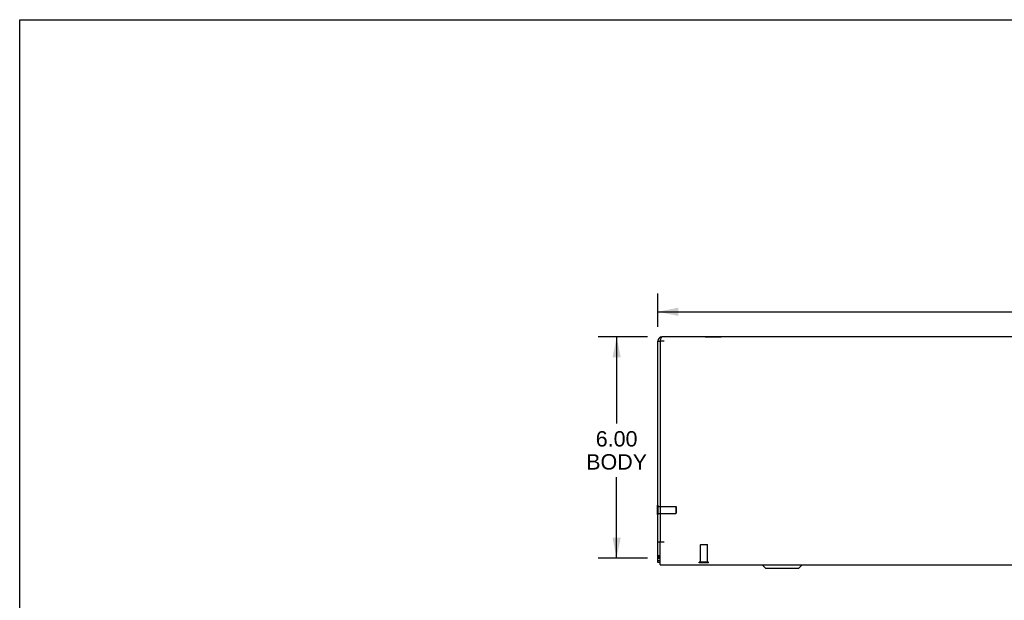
# Model space of a CAD drawing. Header units: inches. Extents: x 0 to 94.4, y 0 to 61.1.
# Tile 4 of 15: x 0 to 26.7, y 45.4 to 61.1. Entities that reach past the tile are written whole.
import ezdxf

# ---------------------------------------------------------------- set-up
doc = ezdxf.new("R2010")
doc.units = ezdxf.units.IN
doc.header["$LTSCALE"] = 5.194444
doc.header["$MEASUREMENT"] = 0
doc.linetypes.add('HIDDEN', pattern=[0.2, 0.1, -0.1])
doc.layers.get('0').update_dxf_attribs({"linetype": 'CONTINUOUS'})
for name, color, linetype in [('06___PRT_ALL_SURFS', 7, 'CONTINUOUS'), ('DEFAULT_2', 8, 'HIDDEN'), ('DIMENSIONS', 7, 'CONTINUOUS')]:
    doc.layers.add(name, color=color, linetype=linetype)
doc.styles.get("Standard").update_dxf_attribs({"font": 'arial.ttf'})
doc.dimstyles.new('DIMSTYLE_1', dxfattribs={"dimtxt": 0.416667, "dimasz": 0.555556, "dimexe": 0.09, "dimexo": 0.07, "dimgap": 0.0375, "dimtad": 0, "dimtih": 1, "dimtoh": 1, "dimzin": 4, "dimdsep": 46, "dimtxsty": 'Standard', "dimblk": '_FILLED', "dimblk1": '_FILLED', "dimblk2": '_FILLED', "dimcen": 0.09, "dimazin": 1, "dimtfac": 1, "dimtdec": 3, "dimtofl": 0, "dimtmove": 0, "dimatfit": 3, "dimldrblk": '_FILLED', "dimfxl": 0, "dimtolj": 1, "dimtzin": 4, "dimarcsym": 0})

# ---------------------------------------------------------------- blocks, each defined once
blk = doc.blocks.new('_FILLED')
at = {"color": 0, "linetype": 'ByBlock'}
blk.add_solid([(0, 0), (-1, 0.2), (-1, -0.2)], dxfattribs=at)
blk = doc.blocks.new('*D3')
at = {"layer": 'DIMENSIONS', "color": 2, "linetype": 'Continuous'}
for p, q in [((17.307, 52.782), (17.307, 53.688)), ((53.307, 52.782), (53.307, 53.688)), ((17.307, 53.188), (34.37, 53.188)), ((53.307, 53.188), (36.243, 53.188))]:
    blk.add_line(p, q, dxfattribs=at)
at = {"layer": 'DIMENSIONS', "color": 2, "linetype": 'Continuous', "xscale": 0.5555555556, "yscale": 0.5555555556, "zscale": 0.5555555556, "rotation": 180}
blk.add_blockref('_FILLED', (17.307, 53.188), dxfattribs=at)
at = {"layer": 'DIMENSIONS', "color": 2, "linetype": 'Continuous', "xscale": 0.5555555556, "yscale": 0.5555555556, "zscale": 0.5555555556}
blk.add_blockref('_FILLED', (53.307, 53.188), dxfattribs=at)
at = {"layer": 'DIMENSIONS', "color": 2, "linetype": 'Continuous', "insert": (35.307, 53.396), "char_height": 0.4167, "width": 1.45601, "attachment_point": 2, "line_spacing_factor": 0.9}
blk.add_mtext('36.00', dxfattribs=at)
blk = doc.blocks.new('*D4')
at = {"layer": 'DIMENSIONS', "color": 2, "linetype": 'Continuous'}
for p, q in [((17.03, 52.505), (15.69, 52.505)), ((16.19, 52.505), (16.19, 50.159)), ((16.19, 46.505), (16.19, 48.701)), ((17.03, 46.505), (15.69, 46.505))]:
    blk.add_line(p, q, dxfattribs=at)
at = {"layer": 'DIMENSIONS', "color": 2, "linetype": 'Continuous', "xscale": 0.5555555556, "yscale": 0.5555555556, "zscale": 0.5555555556}
for p, rotation in [((16.19, 52.505), 90), ((16.19, 46.505), 270)]:
    blk.add_blockref('_FILLED', p, dxfattribs=dict(at, rotation=rotation))
at = {"layer": 'DIMENSIONS', "color": 2, "linetype": 'Continuous', "insert": (16.19, 49.951), "char_height": 0.4167, "width": 1.64653, "attachment_point": 2, "line_spacing_factor": 0.9}
blk.add_mtext('6.00\\PBODY', dxfattribs=at)

msp = doc.modelspace()

# ---------------------------------------------------------------- linework, layer by layer
at = {"color": 7, "linetype": 'Continuous'}
for p, q in [((0, 0), (0, 61.111)), ((0, 61.111), (94.444, 61.111)), ((17.307, 52.393), (17.367, 52.393)), ((17.367, 52.388), (17.367, 46.937)), ((17.303, 47.687), (17.303, 47.943)), ((17.303, 47.943), (17.307, 47.943)), ((17.303, 47.687), (17.307, 47.687)), ((17.367, 46.94), (17.307, 46.94)), ((17.367, 46.565), (17.307, 46.565)), ((17.307, 46.385), (17.307, 46.535)), ((17.343, 46.535), (17.307, 46.535)), ((17.317, 46.505), (17.367, 46.505)), ((17.354, 46.565), (17.332, 46.547)), ((17.307, 46.445), (17.367, 46.445)), ((20.237, 46.229), (20.141, 46.325)), ((21.126, 46.229), (20.237, 46.229)), ((21.126, 46.229), (21.222, 46.325))]:
    msp.add_line(p, q, dxfattribs=at)
at = {"color": 3, "linetype": 'Continuous'}
for p, q in [((17.307, 46.535), (17.307, 52.393)), ((17.367, 52.393), (17.367, 52.388)), ((17.479, 52.388), (17.367, 52.388)), ((53.195, 52.505), (17.419, 52.505)), ((17.367, 46.325), (17.367, 46.937)), ((17.479, 46.937), (17.367, 46.937)), ((17.367, 46.385), (17.307, 46.385)), ((17.367, 46.325), (53.247, 46.325))]:
    msp.add_line(p, q, dxfattribs=at)
for points in [[(17.375, 52.422), (17.371, 52.407), (17.367, 52.393)], [(17.384, 52.449), (17.38, 52.436), (17.375, 52.422)], [(17.419, 52.505), (17.414, 52.504), (17.41, 52.501), (17.406, 52.496), (17.401, 52.49), (17.397, 52.482), (17.393, 52.472), (17.388, 52.461), (17.384, 52.449)], [(17.322, 46.553), (17.319, 46.555), (17.316, 46.556), (17.313, 46.558), (17.31, 46.56), (17.308, 46.561), (17.307, 46.563), (17.307, 46.565)], [(17.332, 46.547), (17.329, 46.549), (17.326, 46.551), (17.322, 46.553)]]:
    msp.add_lwpolyline(points, dxfattribs=at)
for centre, start, end in [((17.419, 52.393), 90, 180), ((17.419, 46.617), 218.9118, 242.3026)]:
    msp.add_arc(centre, 0.112, start, end, dxfattribs=at)
at = {"color": 7, "linetype": 'Continuous'}
for centre, radius, start, end in [((17.419, 52.393), 0.052, 146.9328, 180), ((17.317, 46.495), 0.01, 90, 180), ((17.317, 46.455), 0.01, 180, 189)]:
    msp.add_arc(centre, radius, start, end, dxfattribs=at)
at = {"layer": '06___PRT_ALL_SURFS', "color": 7, "linetype": 'Continuous'}
for p, q in [((18.59, 52.51), (18.59, 52.505)), ((18.59, 52.51), (19.023, 52.51)), ((18.699, 52.51), (18.699, 52.505)), ((18.915, 52.51), (18.915, 52.505)), ((19.023, 52.51), (19.023, 52.505))]:
    msp.add_line(p, q, dxfattribs=at)
at = {"layer": 'DEFAULT_2', "color": 8, "linetype": 'HIDDEN'}
for p, q in [((17.307, 47.943), (17.321, 47.943)), ((17.321, 47.687), (17.321, 47.943)), ((17.321, 47.909), (17.793, 47.909)), ((17.793, 47.909), (17.793, 47.721)), ((17.803, 47.899), (17.793, 47.909)), ((17.803, 47.899), (17.803, 47.731)), ((17.307, 47.687), (17.321, 47.687)), ((17.321, 47.721), (17.793, 47.721)), ((17.803, 47.731), (17.793, 47.721)), ((18.473, 46.881), (18.463, 46.871)), ((18.463, 46.399), (18.463, 46.871)), ((18.651, 46.871), (18.463, 46.871)), ((18.473, 46.881), (18.641, 46.881)), ((18.641, 46.881), (18.651, 46.871)), ((18.651, 46.399), (18.651, 46.871)), ((18.429, 46.381), (18.429, 46.399)), ((18.685, 46.399), (18.429, 46.399)), ((18.685, 46.381), (18.429, 46.381)), ((18.685, 46.381), (18.685, 46.399))]:
    msp.add_line(p, q, dxfattribs=at)

# ---------------------------------------------------------------- dimensions: what is measured, and where the dimension line sits
at = {"layer": 'DIMENSIONS', "color": 2, "linetype": 'Continuous'}
dim = msp.add_linear_dim(base=(53.307, 53.188), p1=(17.307, 53.758), p2=(53.307, 53.758), dimstyle='DIMSTYLE_1', dxfattribs=at)
dim.commit()
dim.dimension.update_dxf_attribs({"geometry": '*D3', "text_midpoint": (35.306, 53.186), "dimtype": 160})
dim = msp.add_linear_dim(base=(16.19, 46.505), p1=(17.1, 52.505), p2=(17.1, 46.505), angle=270, text='<>\\PBODY', dimstyle='DIMSTYLE_1', dxfattribs=at)
dim.commit()
dim.dimension.update_dxf_attribs({"geometry": '*D4', "text_midpoint": (16.19, 49.43), "dimtype": 160})

doc.saveas('drawing.dxf')
